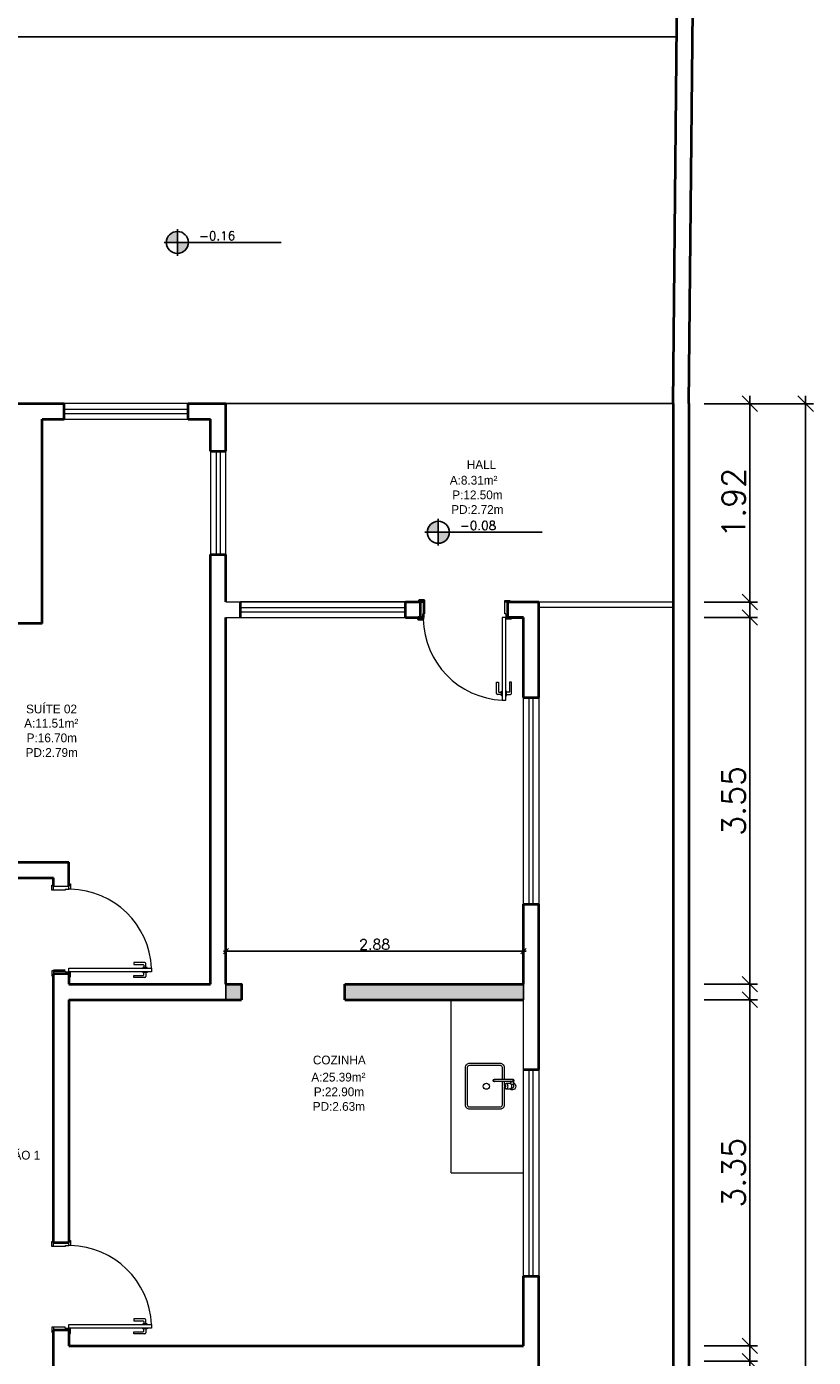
# Model space of a CAD drawing. Header units: millimetres. Extents: x 26 to 1362, y 24 to 358.
# Tile 51 of 256: x 508 to 516, y 150 to 163. Entities that reach past the tile are written whole.
import ezdxf

# ---------------------------------------------------------------- set-up
doc = ezdxf.new("R2010")
doc.units = ezdxf.units.MM
doc.linetypes.add('CONTINU', pattern=[0])
doc.linetypes.add('HIDDEN2', pattern=[4.7625, 3.175, -1.5875])
doc.layers.add('ARQ-PISO', color=8, linetype='Continuous')
doc.layers.add('MB_DEMOLIÇÃO', color=2, linetype='Continuous')
for name, color, linetype, lineweight in [('MB_ALVENARIA', 7, 'Continuous', 40), ('MB_COTA', 7, 'Continuous', 13), ('MB_ESQUADRIA', 7, 'Continuous', 5), ('MB_MOBILIÁRIO', 8, 'Continuous', 13), ('MB_TEXTO_0', 7, 'Continuous', 13)]:
    doc.layers.add(name, color=color, linetype=linetype, lineweight=lineweight)
doc.styles.add('AVANT', font='txt')
doc.styles.add('ROMANS', font='romans.shx')
doc.dimstyles.new('LOHAINA 1-150', dxfattribs={"dimscale": 1.5, "dimtxt": 0.15, "dimasz": 0.1, "dimexe": 0.05, "dimexo": 0.1, "dimgap": 0.03, "dimtad": 1, "dimzin": 5, "dimdsep": 46, "dimtxsty": 'ROMANS', "dimblk": 'OBLIQUE', "dimcen": 0, "dimdle": 0.05, "dimclrd": 256, "dimclre": 256, "dimadec": 0, "dimazin": 0, "dimtfac": 1, "dimtofl": 0, "dimtmove": 2, "dimatfit": 3, "dimfxl": 0.04, "dimtolj": 1, "dimtzin": 1, "dimarcsym": 0})
doc.dimstyles.new('lOHAINA 1-50', dxfattribs={"dimscale": 0.5, "dimtxt": 0.2, "dimasz": 0.1, "dimexe": 0.05, "dimexo": 0.1, "dimgap": 0.03, "dimtad": 1, "dimzin": 5, "dimdsep": 46, "dimtxsty": 'ROMANS', "dimblk": 'OBLIQUE', "dimcen": 0, "dimdle": 0.05, "dimadec": 0, "dimazin": 0, "dimtfac": 1, "dimtofl": 0, "dimtmove": 2, "dimatfit": 3, "dimfxl": 0.04, "dimtolj": 1, "dimtzin": 1, "dimarcsym": 0})

# ---------------------------------------------------------------- blocks, each defined once
blk = doc.blocks.new('_Oblique')
at = {"color": 0, "linetype": 'ByBlock', "lineweight": -2}
blk.add_line((-0.5, -0.5), (0.5, 0.5), dxfattribs=at)
blk = doc.blocks.new('*D253')
at = {"layer": 'DEFPOINTS', "color": 0, "transparency": 16777216}
for p in [(514.499, 158.991), (515.631, 158.991), (514.499, 137.101)]:
    blk.add_point(p, dxfattribs=at)
at = {"layer": 'MB_COTA', "lineweight": -2, "transparency": 16777216}
for p, q in [((514.649, 158.991), (515.706, 158.991)), ((515.631, 137.026), (515.631, 159.066)), ((514.649, 137.101), (515.706, 137.101))]:
    blk.add_line(p, q, dxfattribs=at)
at = {"layer": 'MB_COTA', "lineweight": -2, "transparency": 16777216, "xscale": 0.15, "yscale": 0.15, "zscale": 0.15}
for p, rotation in [((515.631, 158.991), 90), ((515.631, 137.101), 270)]:
    blk.add_blockref('_Oblique', p, dxfattribs=dict(at, rotation=rotation))
at = {"layer": 'MB_COTA', "color": 0, "transparency": 16777216, "insert": (515.474, 148.046), "char_height": 0.225, "attachment_point": 5, "rotation": 90, "style": 'ROMANS'}
blk.add_mtext('\\A1;21.89', dxfattribs=at)
blk = doc.blocks.new('*D254')
at = {"layer": 'DEFPOINTS', "color": 0, "transparency": 16777216}
for p in [(514.499, 149.721), (515.091, 149.721), (514.499, 148.521)]:
    blk.add_point(p, dxfattribs=at)
at = {"layer": 'MB_COTA', "lineweight": -2, "transparency": 16777216}
for p, q in [((514.649, 149.721), (515.166, 149.721)), ((515.091, 148.446), (515.091, 149.796)), ((514.649, 148.521), (515.166, 148.521))]:
    blk.add_line(p, q, dxfattribs=at)
at = {"layer": 'MB_COTA', "lineweight": -2, "transparency": 16777216, "xscale": 0.15, "yscale": 0.15, "zscale": 0.15}
for p, rotation in [((515.091, 149.721), 90), ((515.091, 148.521), 270)]:
    blk.add_blockref('_Oblique', p, dxfattribs=dict(at, rotation=rotation))
at = {"layer": 'MB_COTA', "color": 0, "transparency": 16777216, "insert": (514.934, 149.121), "char_height": 0.225, "attachment_point": 5, "rotation": 90, "style": 'ROMANS'}
blk.add_mtext('\\A1;1.20', dxfattribs=at)
blk = doc.blocks.new('*D255')
at = {"layer": 'DEFPOINTS', "color": 0, "transparency": 16777216}
for p in [(514.499, 153.221), (515.091, 153.221), (514.499, 149.871)]:
    blk.add_point(p, dxfattribs=at)
at = {"layer": 'MB_COTA', "lineweight": -2, "transparency": 16777216}
for p, q in [((514.649, 153.221), (515.166, 153.221)), ((515.091, 149.796), (515.091, 153.296)), ((514.649, 149.871), (515.166, 149.871))]:
    blk.add_line(p, q, dxfattribs=at)
at = {"layer": 'MB_COTA', "lineweight": -2, "transparency": 16777216, "xscale": 0.15, "yscale": 0.15, "zscale": 0.15}
for p, rotation in [((515.091, 153.221), 90), ((515.091, 149.871), 270)]:
    blk.add_blockref('_Oblique', p, dxfattribs=dict(at, rotation=rotation))
at = {"layer": 'MB_COTA', "color": 0, "transparency": 16777216, "insert": (514.934, 151.546), "char_height": 0.225, "attachment_point": 5, "rotation": 90, "style": 'ROMANS'}
blk.add_mtext('\\A1;3.35', dxfattribs=at)
blk = doc.blocks.new('*D256')
at = {"layer": 'DEFPOINTS', "color": 0, "transparency": 16777216}
for p in [(514.499, 156.921), (515.091, 156.921), (514.499, 153.371)]:
    blk.add_point(p, dxfattribs=at)
at = {"layer": 'MB_COTA', "lineweight": -2, "transparency": 16777216}
for p, q in [((514.649, 156.921), (515.166, 156.921)), ((515.091, 153.296), (515.091, 156.996)), ((514.649, 153.371), (515.166, 153.371))]:
    blk.add_line(p, q, dxfattribs=at)
at = {"layer": 'MB_COTA', "lineweight": -2, "transparency": 16777216, "xscale": 0.15, "yscale": 0.15, "zscale": 0.15}
for p, rotation in [((515.091, 156.921), 90), ((515.091, 153.371), 270)]:
    blk.add_blockref('_Oblique', p, dxfattribs=dict(at, rotation=rotation))
at = {"layer": 'MB_COTA', "color": 0, "transparency": 16777216, "insert": (514.934, 155.146), "char_height": 0.225, "attachment_point": 5, "rotation": 90, "style": 'ROMANS'}
blk.add_mtext('\\A1;3.55', dxfattribs=at)
blk = doc.blocks.new('*D261')
at = {"layer": 'DEFPOINTS', "color": 0, "transparency": 16777216}
for p in [(514.499, 158.991), (515.091, 158.991), (514.499, 157.071)]:
    blk.add_point(p, dxfattribs=at)
at = {"layer": 'MB_COTA', "lineweight": -2, "transparency": 16777216}
for p, q in [((514.649, 158.991), (515.166, 158.991)), ((515.091, 156.996), (515.091, 159.066)), ((514.649, 157.071), (515.166, 157.071))]:
    blk.add_line(p, q, dxfattribs=at)
at = {"layer": 'MB_COTA', "lineweight": -2, "transparency": 16777216, "xscale": 0.15, "yscale": 0.15, "zscale": 0.15}
for p, rotation in [((515.091, 158.991), 90), ((515.091, 157.071), 270)]:
    blk.add_blockref('_Oblique', p, dxfattribs=dict(at, rotation=rotation))
at = {"layer": 'MB_COTA', "color": 0, "transparency": 16777216, "insert": (514.934, 158.031), "char_height": 0.225, "attachment_point": 5, "rotation": 90, "style": 'ROMANS'}
blk.add_mtext('\\A1;1.92', dxfattribs=at)
blk = doc.blocks.new('*D267')
at = {"layer": 'DEFPOINTS', "color": 0, "transparency": 16777216}
for p in [(512.899, 153.692), (510.019, 153.371), (512.899, 153.371)]:
    blk.add_point(p, dxfattribs=at)
at = {"layer": 'MB_ESQUADRIA', "color": 0, "lineweight": -2, "transparency": 16777216}
for p, q in [((509.994, 153.692), (512.924, 153.692)), ((510.019, 153.421), (510.019, 153.717)), ((512.899, 153.421), (512.899, 153.717))]:
    blk.add_line(p, q, dxfattribs=at)
at = {"layer": 'MB_ESQUADRIA', "color": 0, "lineweight": -2, "transparency": 16777216, "xscale": 0.05, "yscale": 0.05, "zscale": 0.05, "rotation": 180}
blk.add_blockref('_Oblique', (510.019, 153.692), dxfattribs=at)
at = {"layer": 'MB_ESQUADRIA', "color": 0, "lineweight": -2, "transparency": 16777216, "xscale": 0.05, "yscale": 0.05, "zscale": 0.05}
blk.add_blockref('_Oblique', (512.899, 153.692), dxfattribs=at)
at = {"layer": 'MB_ESQUADRIA', "color": 0, "transparency": 16777216, "insert": (511.459, 153.757), "char_height": 0.1, "attachment_point": 5, "style": 'ROMANS'}
blk.add_mtext('\\A1;2.88', dxfattribs=at)

msp = doc.modelspace()

# ---------------------------------------------------------------- hatches: boundary and pattern name
at = {"transparency": 33554687}
h = msp.add_hatch(color=9, dxfattribs=at)
h.paths.add_polyline_path([(509.5493, 160.5518), (509.5493, 160.4455, 0.4142136), (509.6556, 160.5518)])
h.paths.add_polyline_path([(509.5493, 160.5518), (509.5493, 160.6581, 0.4142136), (509.4429, 160.5518)])
h = msp.add_hatch(color=9, dxfattribs=at)
h.paths.add_polyline_path([(512.0752, 157.7465), (512.0752, 157.6401, 0.4142136), (512.1815, 157.7465)])
h.paths.add_polyline_path([(512.0752, 157.7465), (512.0752, 157.8528, 0.4142136), (511.9688, 157.7465)])
at = {"layer": 'MB_DEMOLIÇÃO'}
h = msp.add_hatch(color=256, dxfattribs=at)
h.dxf.hatch_style = 1
h.paths.add_polyline_path([(512.899, 153.2215), (512.899, 153.3715), (511.169, 153.3715), (511.169, 153.2215)])
h.paths.add_polyline_path([(510.019, 153.3715), (510.019, 153.2215), (510.169, 153.2215), (510.169, 153.3715)])

# ---------------------------------------------------------------- linework, layer by layer
at = {"transparency": 33554687}
for p, q in [((509.5493, 160.4222), (509.5493, 160.6814)), ((510.554, 160.5518), (509.4197, 160.5518)), ((512.0752, 157.6169), (512.0752, 157.876)), ((513.0798, 157.7465), (511.9456, 157.7465))]:
    msp.add_line(p, q, dxfattribs=at)
for centre in [(509.5493, 160.5518), (512.0752, 157.7465)]:
    msp.add_circle(centre, 0.1063, dxfattribs=at)
at = {"layer": 'ARQ-PISO'}
msp.add_line((505.289, 162.5415), (514.3836, 162.5415), dxfattribs=at)
msp.add_lwpolyline([(510.019, 158.9915), (514.349, 158.993)], dxfattribs=at)
at = {"layer": 'MB_ALVENARIA'}
for p, q in [((514.349, 158.9915), (514.349, 134.7815)), ((511.9389, 157.0715), (511.9039, 157.0715)), ((511.939, 156.9565), (511.9389, 157.0715)), ((513.049, 156.1465), (513.049, 157.0715)), ((511.929, 156.9215), (511.904, 156.9215)), ((511.929, 156.9565), (511.939, 156.9565)), ((511.929, 156.9565), (511.929, 156.9215)), ((512.899, 156.1465), (512.899, 156.9215)), ((512.899, 153.3715), (512.899, 154.1465)), ((513.049, 152.5465), (513.049, 154.1465)), ((508.464, 153.5015), (508.349, 153.5015)), ((508.464, 153.5015), (508.349, 153.5015)), ((508.499, 153.4715), (508.349, 153.4715)), ((512.899, 149.8715), (512.899, 150.5465)), ((513.049, 149.5215), (513.049, 150.5465)), ((508.499, 150.0215), (508.349, 150.0215))]:
    msp.add_line(p, q, dxfattribs=at)
at = {"layer": 'MB_ALVENARIA', "linetype": 'CONTINU'}
msp.add_line((514.499, 158.9915), (514.499, 134.6315), dxfattribs=at)
at = {"layer": 'MB_ALVENARIA'}
for points in [[(514.349, 158.993), (514.479, 172.3415)], [(514.499, 158.9915), (514.629, 171.6915)], [(507.934, 158.9915), (508.454, 158.9915)], [(508.454, 158.8415), (508.454, 158.9915)], [(509.654, 158.9915), (510.019, 158.9915)], [(509.654, 158.8415), (509.654, 158.9915)], [(510.019, 158.5315), (510.019, 158.9915)], [(508.239, 156.8615), (508.239, 158.8415)], [(508.239, 158.8415), (508.454, 158.8415)], [(509.654, 158.8415), (509.869, 158.8415)], [(509.869, 158.5315), (509.869, 158.8415)], [(509.869, 158.5315), (510.019, 158.5315)], [(509.869, 153.3715), (509.869, 157.5315)], [(509.869, 157.5315), (510.019, 157.5315)], [(510.019, 157.0715), (510.019, 157.5315)], [(510.159, 156.9215), (510.159, 157.0715)], [(511.759, 157.0715), (511.899, 157.0715)], [(511.759, 156.9215), (511.759, 157.0715)], [(511.9389, 157.0715), (511.9389, 157.0865), (511.8889, 157.0865), (511.8889, 157.0715), (511.9039, 157.0715)], [(511.899, 157.0715), (511.899, 156.9215)], [(512.749, 157.0715), (513.049, 157.0715)], [(512.899, 156.9215), (512.749, 156.9215), (512.749, 157.0715)], [(510.019, 153.3715), (510.019, 156.9215)], [(511.759, 156.9215), (511.899, 156.9215)], [(511.904, 156.9215), (511.879, 156.9215), (511.879, 156.9065), (511.929, 156.9065), (511.929, 156.9215), (511.929, 156.9215)], [(512.749, 156.9215), (512.899, 156.9215)], [(508.239, 156.8615), (507.729, 156.8615)], [(512.899, 156.1465), (513.049, 156.1465)], [(506.979, 154.5515), (508.499, 154.5515)], [(508.499, 154.3215), (508.499, 154.5515)], [(506.979, 154.4015), (508.349, 154.4015)], [(508.349, 154.3215), (508.349, 154.4015)], [(512.899, 154.1465), (513.049, 154.1465)], [(508.349, 150.8715), (508.349, 153.4715)], [(508.499, 153.4815), (508.499, 153.3715)], [(508.499, 153.4715), (508.499, 153.3715)], [(508.499, 153.3715), (509.869, 153.3715)], [(510.019, 153.3715), (510.169, 153.3715)], [(510.019, 153.3715), (510.169, 153.3715), (510.169, 153.2215)], [(511.169, 153.3715), (512.899, 153.3715)], [(511.169, 153.2215), (511.169, 153.3715)], [(508.499, 153.2215), (510.169, 153.2215)], [(508.499, 153.2215), (508.499, 150.8715)], [(511.169, 153.2215), (512.899, 153.2215)], [(512.899, 152.5465), (513.049, 152.5465)], [(508.349, 150.8715), (508.499, 150.8715)], [(512.899, 150.5465), (513.049, 150.5465)], [(508.349, 149.6215), (508.349, 150.0215)], [(508.499, 150.0215), (508.499, 149.8715)], [(508.499, 149.8715), (512.899, 149.8715)]]:
    msp.add_lwpolyline(points, dxfattribs=at)
at = {"layer": 'MB_DEMOLIÇÃO'}
for p, q in [((510.019, 153.3715), (510.019, 153.2215)), ((512.899, 153.2215), (512.899, 153.3715))]:
    msp.add_line(p, q, dxfattribs=at)
at = {"layer": 'MB_ESQUADRIA'}
for p, q in [((512.719, 156.9565), (512.719, 157.0715)), ((512.719, 157.0715), (512.754, 157.0715)), ((512.719, 156.9565), (512.719, 157.0715)), ((512.719, 157.0715), (512.754, 157.0715)), ((512.729, 156.9565), (512.719, 156.9565)), ((512.729, 156.9565), (512.719, 156.9565)), ((512.729, 156.9565), (512.729, 156.9215)), ((512.729, 156.9565), (512.729, 156.9215)), ((512.729, 156.9215), (512.754, 156.9215)), ((512.729, 156.9215), (512.754, 156.9215)), ((512.6386, 156.187), (512.6387, 156.294)), ((512.6387, 156.294), (512.6587, 156.294)), ((512.6587, 156.294), (512.6586, 156.202)), ((512.7836, 156.2939), (512.7636, 156.2939)), ((512.7636, 156.2939), (512.7636, 156.2019)), ((512.7836, 156.1869), (512.7836, 156.2939)), ((512.6873, 156.177), (512.6486, 156.177)), ((512.6636, 156.197), (512.6873, 156.197)), ((512.6872, 156.1644), (512.6873, 156.207)), ((512.6936, 156.1644), (512.6872, 156.1644)), ((512.6873, 156.207), (512.6936, 156.207)), ((512.735, 156.207), (512.7286, 156.207)), ((512.7286, 156.1644), (512.7349, 156.1644)), ((512.7349, 156.1644), (512.735, 156.207)), ((512.7349, 156.1769), (512.7736, 156.1769)), ((512.7586, 156.1969), (512.735, 156.1969)), ((508.349, 154.3215), (508.499, 154.3215)), ((508.349, 154.2816), (508.349, 154.3166)), ((508.464, 154.2815), (508.349, 154.2816)), ((508.464, 154.2915), (508.464, 154.2815)), ((508.464, 154.2915), (508.499, 154.2915)), ((508.499, 154.2915), (508.499, 154.3165)), ((509.1265, 153.5819), (509.1265, 153.5619)), ((509.2335, 153.5819), (509.1265, 153.5819)), ((509.1265, 153.5619), (509.2185, 153.5619)), ((509.2235, 153.5569), (509.2236, 153.5333)), ((509.2436, 153.5333), (509.2435, 153.5719)), ((508.349, 153.5015), (508.349, 153.4665)), ((508.349, 153.5015), (508.349, 153.4665)), ((508.464, 153.4915), (508.464, 153.5015)), ((508.464, 153.4915), (508.464, 153.5015)), ((508.464, 153.4915), (508.499, 153.4915)), ((508.464, 153.4915), (508.499, 153.4915)), ((508.499, 153.4916), (508.499, 153.4665)), ((508.499, 153.4916), (508.499, 153.4665)), ((509.1266, 153.4369), (509.1266, 153.4569)), ((509.1266, 153.4569), (509.2186, 153.4569)), ((509.2336, 153.4369), (509.1266, 153.4369)), ((509.2135, 153.5333), (509.2135, 153.5269)), ((509.2561, 153.5333), (509.2135, 153.5333)), ((509.2135, 153.4856), (509.2135, 153.4919)), ((509.2561, 153.4856), (509.2135, 153.4856)), ((509.2236, 153.4619), (509.2236, 153.4856)), ((509.2436, 153.4856), (509.2436, 153.4469)), ((509.2561, 153.5269), (509.2561, 153.5333)), ((509.2561, 153.4919), (509.2561, 153.4856)), ((508.349, 150.8316), (508.349, 150.8666)), ((508.499, 150.8415), (508.499, 150.8665)), ((508.464, 150.8315), (508.349, 150.8316)), ((508.464, 150.8415), (508.464, 150.8315)), ((508.464, 150.8415), (508.499, 150.8415)), ((509.1265, 150.1319), (509.1265, 150.1119)), ((509.2335, 150.1319), (509.1265, 150.1319)), ((509.1265, 150.1119), (509.2185, 150.1119)), ((509.2135, 150.0833), (509.2135, 150.0769)), ((509.2561, 150.0833), (509.2135, 150.0833)), ((509.2235, 150.1069), (509.2236, 150.0833)), ((509.2436, 150.0833), (509.2435, 150.1219)), ((509.2561, 150.0769), (509.2561, 150.0833)), ((508.464, 150.0515), (508.349, 150.0515)), ((508.349, 150.0515), (508.349, 150.0165)), ((508.464, 150.0515), (508.349, 150.0515)), ((508.349, 150.0515), (508.349, 150.0165)), ((508.464, 150.0415), (508.464, 150.0515)), ((508.464, 150.0415), (508.464, 150.0515)), ((508.464, 150.0415), (508.499, 150.0415)), ((508.464, 150.0415), (508.499, 150.0415)), ((508.499, 150.0416), (508.499, 150.0165)), ((508.499, 150.0416), (508.499, 150.0165)), ((509.1266, 149.9869), (509.1266, 150.0069)), ((509.1266, 150.0069), (509.2186, 150.0069)), ((509.2336, 149.9869), (509.1266, 149.9869)), ((509.2135, 150.0356), (509.2135, 150.0419)), ((509.2561, 150.0356), (509.2135, 150.0356)), ((509.2236, 150.0119), (509.2236, 150.0356)), ((509.2436, 150.0356), (509.2436, 149.9969)), ((509.2561, 150.0419), (509.2561, 150.0356))]:
    msp.add_line(p, q, dxfattribs=at)
for points in [[(509.654, 158.9915), (508.454, 158.9915)], [(508.454, 158.9365), (509.654, 158.9365)], [(508.454, 158.8965), (509.654, 158.8965)], [(508.454, 158.8415), (509.654, 158.8415)], [(509.869, 158.5315), (509.869, 157.5315)], [(509.924, 158.5315), (509.924, 157.5315)], [(509.964, 158.5315), (509.964, 157.5315)], [(510.019, 157.5315), (510.019, 158.5315)], [(510.019, 157.0715), (511.759, 157.0715)], [(511.759, 157.0715), (510.159, 157.0715)], [(512.719, 157.0715), (512.719, 157.0865), (512.769, 157.0865), (512.769, 157.0715), (512.754, 157.0715)], [(512.719, 157.0715), (512.719, 157.0865), (512.769, 157.0865), (512.769, 157.0715), (512.754, 157.0715)], [(513.049, 157.0715), (514.349, 157.0715)], [(510.019, 156.9215), (511.759, 156.9215)], [(510.159, 157.0165), (511.759, 157.0165)], [(510.159, 156.9765), (511.759, 156.9765)], [(510.159, 156.9215), (511.759, 156.9215)], [(512.754, 156.9215), (512.779, 156.9215), (512.779, 156.9065), (512.729, 156.9065), (512.729, 156.9215), (512.729, 156.9215)], [(512.754, 156.9215), (512.779, 156.9215), (512.779, 156.9065), (512.729, 156.9065), (512.729, 156.9215), (512.729, 156.9215)], [(513.049, 157.0215), (514.349, 157.0215)], [(512.899, 154.1465), (512.899, 156.1465)], [(512.954, 154.1465), (512.954, 156.1465)], [(512.994, 154.1465), (512.994, 156.1465)], [(513.049, 156.1465), (513.049, 154.1465)], [(508.349, 154.2816), (508.334, 154.2816), (508.334, 154.3316), (508.349, 154.3316), (508.349, 154.3166)], [(508.499, 154.3165), (508.499, 154.3415), (508.514, 154.3415), (508.514, 154.2915), (508.499, 154.2915), (508.499, 154.2915)], [(508.349, 153.5015), (508.334, 153.5015), (508.334, 153.4515), (508.349, 153.4515), (508.349, 153.4665)], [(508.349, 153.5015), (508.334, 153.5015), (508.334, 153.4515), (508.349, 153.4515), (508.349, 153.4665)], [(508.499, 153.4665), (508.499, 153.4416), (508.514, 153.4416), (508.514, 153.4916), (508.499, 153.4916), (508.499, 153.4915)], [(508.499, 153.4665), (508.499, 153.4416), (508.514, 153.4416), (508.514, 153.4916), (508.499, 153.4916), (508.499, 153.4915)], [(508.499, 153.4416), (508.499, 153.4715)], [(512.899, 150.5465), (512.899, 152.5465)], [(512.954, 150.5465), (512.954, 152.5465)], [(512.994, 150.5465), (512.994, 152.5465)], [(513.049, 152.5465), (513.049, 150.5465)], [(508.349, 150.8316), (508.334, 150.8316), (508.334, 150.8816), (508.349, 150.8816), (508.349, 150.8666)], [(508.499, 150.8665), (508.499, 150.8915), (508.514, 150.8915), (508.514, 150.8415), (508.499, 150.8415), (508.499, 150.8415)], [(508.349, 150.0515), (508.334, 150.0515), (508.334, 150.0015), (508.349, 150.0015), (508.349, 150.0165)], [(508.349, 150.0515), (508.334, 150.0515), (508.334, 150.0015), (508.349, 150.0015), (508.349, 150.0165)], [(508.499, 150.0165), (508.499, 149.9916), (508.514, 149.9916), (508.514, 150.0416), (508.499, 150.0416), (508.499, 150.0415)], [(508.499, 150.0165), (508.499, 149.9916), (508.514, 149.9916), (508.514, 150.0416), (508.499, 150.0416), (508.499, 150.0415)]]:
    msp.add_lwpolyline(points, dxfattribs=at)
for points in [[(512.694, 156.9215), (512.694, 156.1215), (512.729, 156.1215), (512.729, 156.9215)], [(508.499, 153.5266), (509.299, 153.5266), (509.299, 153.4916), (508.499, 153.4916)], [(508.499, 150.0766), (509.299, 150.0766), (509.299, 150.0416), (508.499, 150.0416)]]:
    msp.add_lwpolyline(points, close=True, dxfattribs=at)
at = {"layer": 'MB_ESQUADRIA', "linetype": 'HIDDEN2'}
msp.add_arc((512.7307, 156.9225), 0.8018, 181.14056, 267.34932, dxfattribs=at)
at = {"layer": 'MB_ESQUADRIA'}
for centre, radius, start, end in [((512.6486, 156.187), 0.01, 179.97107, 269.97107), ((512.6636, 156.202), 0.005, 179.97107, 269.97107), ((512.7586, 156.2019), 0.005, 269.97107, 359.97107), ((512.7736, 156.1869), 0.01, 269.97107, 359.97107), ((508.4981, 153.4899), 0.8018, 2.65068, 88.85944), ((509.2185, 153.5569), 0.005, 0.02893, 90.02893), ((509.2335, 153.5719), 0.01, 0.02893, 90.02893), ((509.2186, 153.4619), 0.005, 270.02893, 0.02893), ((509.2336, 153.4469), 0.01, 270.02893, 0.02893), ((508.4981, 150.0399), 0.8018, 2.65068, 88.85944), ((509.2185, 150.1069), 0.005, 0.02893, 90.02893), ((509.2335, 150.1219), 0.01, 0.02893, 90.02893), ((509.2186, 150.0119), 0.005, 270.02893, 0.02893), ((509.2336, 149.9969), 0.01, 270.02893, 0.02893)]:
    msp.add_arc(centre, radius, start, end, dxfattribs=at)
at = {"layer": 'MB_MOBILIÁRIO'}
for p, q in [((512.199, 151.5465), (512.199, 153.2215)), ((512.899, 152.5465), (512.899, 153.2215)), ((512.199, 151.5465), (512.899, 151.5465))]:
    msp.add_line(p, q, dxfattribs=at)
for points in [[(512.7155, 152.449), (512.7155, 152.564, 0.4142136), (512.6755, 152.604), (512.3755, 152.604, 0.4142136), (512.3355, 152.564), (512.3355, 152.204, 0.4142136), (512.3755, 152.164), (512.6755, 152.164, 0.4142136), (512.7155, 152.204), (512.7155, 152.3765)], [(512.6955, 152.449), (512.6955, 152.564, 0.4142136), (512.6755, 152.584), (512.3755, 152.584, 0.4142136), (512.3555, 152.564), (512.3555, 152.204, 0.4142136), (512.3755, 152.184), (512.6755, 152.184, 0.4142136), (512.6955, 152.204), (512.6955, 152.429)], [(512.6271, 152.429, -2), (512.6271, 152.449)], [(512.6196, 152.429, -1), (512.6196, 152.449)], [(512.7323, 152.359), (512.7699, 152.359, 0.1332562), (512.7764, 152.3607, 0.1067563), (512.7824, 152.3663, 0.0828275), (512.7862, 152.3741, 0.0713517), (512.7876, 152.384, 0.0713517), (512.7862, 152.3939, 0.0828275), (512.7824, 152.4017, 0.1067563), (512.7764, 152.4072, 0.1332562), (512.7699, 152.409), (512.7323, 152.409)], [(512.7651, 152.409, -0.0832622), (512.7746, 152.4156)], [(512.8046, 152.4156, -1.1816489), (512.7651, 152.359)], [(512.7784, 152.449, -2.618034), (512.7784, 152.429)], [(512.7826, 152.3665), (512.7896, 152.3665, 0.5464635), (512.8055, 152.3913, -0.1078401), (512.8046, 152.3954), (512.8046, 152.439)], [(512.8046, 152.393, 0.2632653), (512.7896, 152.4015), (512.7826, 152.4015)], [(512.7896, 152.449, -1), (512.7896, 152.429)]]:
    msp.add_lwpolyline(points, format="xyb", dxfattribs=at)
for points in [[(512.7896, 152.449), (512.6196, 152.449)], [(512.7896, 152.429), (512.6196, 152.429)], [(512.7155, 152.3914), (512.7155, 152.429)], [(512.7746, 152.429), (512.7746, 152.4081)]]:
    msp.add_lwpolyline(points, dxfattribs=at)
for points in [[(512.7323, 152.409, 0.1332562), (512.7259, 152.4072, 0.1067563), (512.7198, 152.4017, 0.0828275), (512.7161, 152.3939, 0.0713517), (512.7147, 152.384, 0.0713517), (512.7161, 152.3741, 0.0828275), (512.7198, 152.3663, 0.1067563), (512.7259, 152.3607, 0.1332562), (512.7323, 152.359, 0.1332562), (512.7388, 152.3607, 0.1067563), (512.7448, 152.3663, 0.0828275), (512.7486, 152.3741, 0.0713517), (512.75, 152.384, 0.0713517), (512.7486, 152.3939, 0.0828275), (512.7448, 152.4017, 0.1067563), (512.7388, 152.4072, 0.1332562)], [(512.7248, 152.3765, 0.1332562), (512.7268, 152.377, 0.1067563), (512.7286, 152.3787, 0.0828275), (512.7297, 152.381, 0.0713517), (512.7301, 152.384, 0.0713517), (512.7297, 152.387, 0.0828275), (512.7286, 152.3893, 0.1067563), (512.7268, 152.391, 0.1332562), (512.7248, 152.3915, 0.1332562), (512.7229, 152.391, 0.1067563), (512.7211, 152.3893, 0.0828275), (512.72, 152.387, 0.0713517), (512.7195, 152.384, 0.0713517), (512.72, 152.381, 0.0828275), (512.7211, 152.3787, 0.1067563), (512.7229, 152.377, 0.1332562)]]:
    msp.add_lwpolyline(points, format="xyb", close=True, dxfattribs=at)
msp.add_circle((512.5405, 152.384), 0.03, dxfattribs=at)

# ---------------------------------------------------------------- texts
at = {"layer": 'MB_TEXTO_0'}
for s, style, p in [('-0.16', 'ROMANS', (509.7594, 160.5741)), ('HALL', 'AVANT', (512.3513, 158.3588)), ('A:8.31m²', 'AVANT', (512.1863, 158.2073)), ('P:12.50m', 'AVANT', (512.2105, 158.0656)), ('PD:2.72m', 'AVANT', (512.2004, 157.924)), ('-0.08', 'ROMANS', (512.2853, 157.7687)), ('SUÍTE 02', 'AVANT', (508.0843, 155.993)), ('A:11.51m²', 'AVANT', (508.0659, 155.8553)), ('P:16.70m', 'AVANT', (508.0902, 155.7136)), ('PD:2.79m', 'AVANT', (508.08, 155.5719)), ('COZINHA', 'AVANT', (510.8609, 152.5952)), ('A:25.39m²', 'AVANT', (510.8456, 152.4292)), ('P:22.90m', 'AVANT', (510.8699, 152.2875)), ('PD:2.63m', 'AVANT', (510.8597, 152.1459)), ('CIRCULAÇÃO 1', 'AVANT', (507.3812, 151.674))]:
    msp.add_text(s, height=0.085, rotation=360, dxfattribs=dict(at, style=style)).set_placement(p)

# ---------------------------------------------------------------- dimensions: what is measured, and where the dimension line sits
at = {"layer": 'MB_COTA'}
for base, p1, p2, picture, middle in [((515.6311, 158.9915), (514.499, 137.1015), (514.499, 158.9915), '*D253', (515.4736, 148.0465)), ((515.0914, 158.9915), (514.499, 157.0715), (514.499, 158.9915), '*D261', (514.9339, 158.0315)), ((515.0914, 156.9215), (514.499, 153.3715), (514.499, 156.9215), '*D256', (514.9339, 155.1465)), ((515.0914, 153.2215), (514.499, 149.8715), (514.499, 153.2215), '*D255', (514.9339, 151.5465)), ((515.0914, 149.7215), (514.499, 148.5215), (514.499, 149.7215), '*D254', (514.9339, 149.1215))]:
    dim = msp.add_linear_dim(base=base, p1=p1, p2=p2, angle=90, dimstyle='LOHAINA 1-150', dxfattribs=at)
    dim.commit()
    dim.dimension.update_dxf_attribs({"geometry": picture, "text_midpoint": middle})
at = {"layer": 'MB_ESQUADRIA'}
dim = msp.add_linear_dim(base=(512.899, 153.6922), p1=(510.019, 153.3715), p2=(512.899, 153.3715), dimstyle='lOHAINA 1-50', dxfattribs=at)
dim.commit()
dim.dimension.update_dxf_attribs({"geometry": '*D267', "text_midpoint": (511.459, 153.7572)})

doc.saveas('drawing.dxf')
